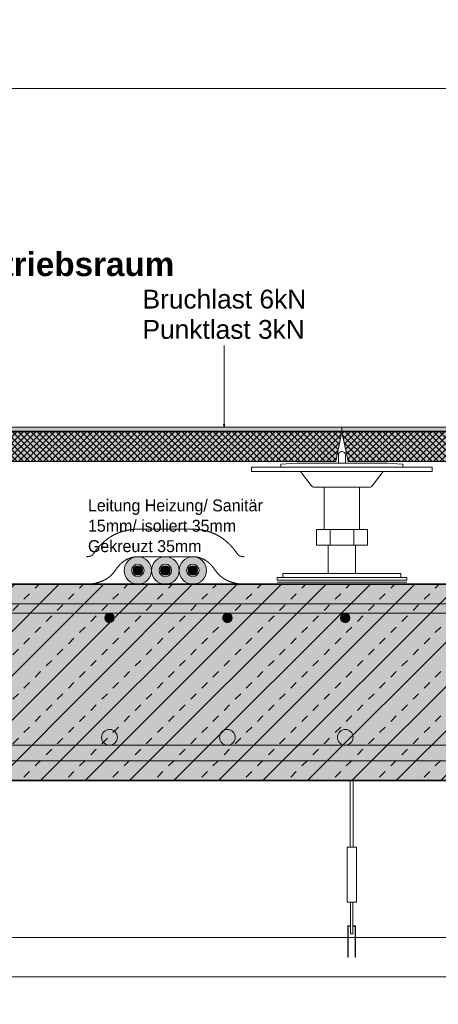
# Model space of a CAD drawing. Header units: metres. Extents: x 0.4 to 30.1, y -10.7 to 8.6.
# Tile 245 of 256: x 16.894 to 17.427, y 3.034 to 4.288. Entities that reach past the tile are written whole.
import ezdxf

# ---------------------------------------------------------------- set-up
doc = ezdxf.new("R2010")
doc.units = ezdxf.units.M
doc.linetypes.add('ISO-03 Gestrichelt mit Abstand', pattern=[0.6095999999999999, 0.24384, -0.36576])
doc.layers.add('_Bodenaufbauten 20230510 (2D)', color=7, linetype='Continuous', lineweight=9)
doc.layers.add('Keine', color=7, linetype='Continuous', lineweight=9)
doc.styles.add('Arial', font='arial.ttf')
doc.styles.add('Arial (bold)', font='arialbd.ttf')
doc.styles.add('Century Gothic', font='GOTHIC.TTF')
pattern_1 = [(45, (0, 0), (0, -0.008000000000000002), []), (-45, (0, 0), (0.008000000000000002, 0), [])]

# ---------------------------------------------------------------- blocks, each defined once
blk = doc.blocks.new('Bodenaufbauten 20230510 (2D)')
at = {"layer": 'Keine', "linetype": 'Continuous', "lineweight": 0, "transparency": 33554687}
for color, points in [(251, [(16.70439861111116, 3.76890777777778), (17.30439861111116, 3.76890777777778), (17.30439861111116, 3.763907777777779), (16.70439861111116, 3.763907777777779)]), (7, [(17.15524934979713, 3.77208277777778), (17.15439861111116, 3.76890777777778), (17.1535478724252, 3.77208277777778)]), (251, [(17.30439861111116, 3.76890777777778), (17.62939861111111, 3.76890777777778), (17.62939861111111, 3.763907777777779), (17.30439861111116, 3.763907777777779)])]:
    blk.add_hatch(color=color, dxfattribs=at).paths.add_polyline_path(points)
at = {"layer": 'Keine', "linetype": 'Continuous', "lineweight": 0, "true_color": 0xcccccc, "transparency": 33554687}
for points in [[(16.70439861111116, 3.763907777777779), (17.30439861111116, 3.763907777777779), (17.30439861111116, 3.762907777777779), (16.70439861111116, 3.762907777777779)], [(17.30439861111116, 3.763907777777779), (17.62939861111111, 3.763907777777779), (17.62939861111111, 3.762907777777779), (17.30439861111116, 3.762907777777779)]]:
    blk.add_hatch(color=254, dxfattribs=at).paths.add_polyline_path(points)
at = {"layer": 'Keine', "linetype": 'Continuous', "lineweight": 0, "true_color": 0xaaaaaa, "transparency": 33554687}
h = blk.add_hatch(color=253, dxfattribs=at)
edge = h.paths.add_edge_path()
edge.add_arc((17.0447320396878, 3.586407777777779), 0.0174999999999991, 0, 360)
h = blk.add_hatch(color=253, dxfattribs=at)
edge = h.paths.add_edge_path()
edge.add_arc((17.0797320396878, 3.586407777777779), 0.0174999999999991, 0, 360)
h = blk.add_hatch(color=253, dxfattribs=at)
edge = h.paths.add_edge_path()
edge.add_arc((17.1147320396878, 3.586407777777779), 0.0174999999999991, 0, 360)
at = {"layer": 'Keine', "linetype": 'Continuous', "lineweight": 0, "true_color": 0xdddddd, "transparency": 33554687}
for points in [[(16.37939861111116, 3.543907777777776), (16.37939861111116, 3.531907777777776), (17.62939861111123, 3.531907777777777), (17.62939861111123, 3.543907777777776)], [(16.37939861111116, 3.363907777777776), (16.37939861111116, 3.343907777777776), (17.62939861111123, 3.343907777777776), (17.62939861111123, 3.363907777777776)]]:
    blk.add_hatch(color=254, dxfattribs=at).paths.add_polyline_path(points)
h = blk.add_hatch(color=254, dxfattribs=at)
edge = h.paths.add_edge_path()
edge.add_arc((17.00866423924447, 3.525907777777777), 0.006, 0, 360)
h = blk.add_hatch(color=254, dxfattribs=at)
edge = h.paths.add_edge_path()
edge.add_arc((17.15866423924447, 3.525907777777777), 0.006, 0, 360)
h = blk.add_hatch(color=254, dxfattribs=at)
edge = h.paths.add_edge_path()
edge.add_arc((17.30866423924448, 3.525907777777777), 0.006, 0, 360)
h = blk.add_hatch(color=254, dxfattribs=at)
edge = h.paths.add_edge_path()
edge.add_arc((17.00866423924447, 3.373907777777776), 0.01, 0, 360)
h = blk.add_hatch(color=254, dxfattribs=at)
edge = h.paths.add_edge_path()
edge.add_arc((17.15866423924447, 3.373907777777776), 0.01, 0, 360)
h = blk.add_hatch(color=254, dxfattribs=at)
edge = h.paths.add_edge_path()
edge.add_arc((17.30866423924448, 3.373907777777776), 0.01, 0, 360)
at = {"layer": 'Keine', "color": 7, "linetype": 'Continuous', "lineweight": 9, "transparency": 33554687}
blk.add_line((17.15439861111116, 3.872964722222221), (17.15439861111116, 3.76890777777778), dxfattribs=at)
at = {"layer": 'Keine', "color": 7, "linetype": 'ISO-03 Gestrichelt mit Abstand', "lineweight": 13, "transparency": 33554687}
blk.add_line((17.22189861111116, 3.571407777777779), (17.38689861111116, 3.571407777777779), dxfattribs=at)
at = {"layer": 'Keine', "color": 255, "flags": 128}
blk.add_lwpolyline([(16, 6.599999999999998), (18, 6.599999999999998), (18, 4.199999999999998), (16, 4.199999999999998)], close=True, dxfattribs=at)
at = {"layer": 'Keine', "color": 7, "linetype": 'Continuous', "lineweight": 13, "transparency": 33554687, "flags": 128}
for points in [[(16.70439861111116, 3.76890777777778), (17.30439861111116, 3.76890777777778), (17.30439861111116, 3.763907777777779), (16.70439861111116, 3.763907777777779)], [(17.30439861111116, 3.76890777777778), (17.62939861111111, 3.76890777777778), (17.62939861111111, 3.763907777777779), (17.30439861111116, 3.763907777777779)]]:
    blk.add_lwpolyline(points, close=True, dxfattribs=at)
at = {"layer": 'Keine', "color": 7, "linetype": 'Continuous', "lineweight": 5, "transparency": 33554687, "flags": 128}
for points in [[(16.70439861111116, 3.763907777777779), (17.30439861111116, 3.763907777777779), (17.30439861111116, 3.762907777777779), (16.70439861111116, 3.762907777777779)], [(17.15524934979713, 3.77208277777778), (17.15439861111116, 3.76890777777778), (17.1535478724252, 3.77208277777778)], [(17.30439861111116, 3.763907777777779), (17.62939861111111, 3.763907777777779), (17.62939861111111, 3.762907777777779), (17.30439861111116, 3.762907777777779)]]:
    blk.add_lwpolyline(points, close=True, dxfattribs=at)
at = {"layer": 'Keine', "color": 9, "linetype": 'Continuous', "lineweight": 13, "transparency": 33554687, "flags": 128}
for points in [[(16.37939861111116, 3.543907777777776), (16.37939861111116, 3.531907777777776), (17.62939861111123, 3.531907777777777), (17.62939861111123, 3.543907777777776)], [(16.37939861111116, 3.363907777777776), (16.37939861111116, 3.343907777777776), (17.62939861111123, 3.343907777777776), (17.62939861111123, 3.363907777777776)]]:
    blk.add_lwpolyline(points, close=True, dxfattribs=at)
at = {"layer": 'Keine', "lineweight": 9, "transparency": 33554687}
for centre in [(17.0447320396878, 3.586407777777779), (17.0797320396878, 3.586407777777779), (17.1147320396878, 3.586407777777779)]:
    blk.add_circle(centre, 0.0174999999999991, dxfattribs=at)
at = {"layer": 'Keine', "color": 9, "linetype": 'Continuous', "lineweight": 13, "transparency": 33554687}
for centre, radius in [((17.00866423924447, 3.525907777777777), 0.006), ((17.15866423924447, 3.525907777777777), 0.006), ((17.30866423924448, 3.525907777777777), 0.006), ((17.00866423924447, 3.373907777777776), 0.01), ((17.15866423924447, 3.373907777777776), 0.01), ((17.30866423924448, 3.373907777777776), 0.01)]:
    blk.add_circle(centre, radius, dxfattribs=at)
at = {"layer": 'Keine', "color": 7, "linetype": 'ISO-03 Gestrichelt mit Abstand', "lineweight": 13, "transparency": 33554687}
blk.add_open_spline([(17.18021996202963, 3.603846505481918), (17.1735914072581, 3.604239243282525), (17.15070290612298, 3.638346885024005), (17.1151444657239, 3.638905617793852), (17.11500700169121, 3.638907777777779), (17.0797320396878, 3.638907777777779), (17.0444570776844, 3.638907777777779), (17.04431961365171, 3.638905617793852), (17.0087611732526, 3.638346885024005), (16.98587267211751, 3.604239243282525), (16.97924411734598, 3.603846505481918)], degree=2, knots=[0, 0, 0, 0.02242369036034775, 0.3404351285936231, 0.3416692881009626, 0.3416692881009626, 0.6583307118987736, 0.6583307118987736, 0.6595648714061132, 0.9775763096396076, 1, 1, 1], dxfattribs=at)
at = {"layer": 'Keine', "color": 7, "transparency": 33554687, "attachment_point": 1}
for s, insert, char_height, line_spacing_factor, style in [('OG 2 - 3.6 - Leitstellenbetriebsraum', (16.37939861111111, 3.991456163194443), 0.03026171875, 0.9901902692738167, 'Arial (bold)'), ('Bruchlast 6kN', (17.05068261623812, 3.943841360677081), 0.02395719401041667, 0.9691223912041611, 'Arial'), ('Punktlast 3kN', (17.05068261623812, 3.905300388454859), 0.02395719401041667, 0.9691223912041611, 'Arial')]:
    blk.add_mtext(s, dxfattribs=dict(at, insert=insert, char_height=char_height, line_spacing_factor=line_spacing_factor, style=style))
at = {"layer": 'Keine', "color": 7, "transparency": 33554687, "insert": (16.9813142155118, 3.609542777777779), "char_height": 0.01518598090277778, "width": 0.2367648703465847, "attachment_point": 7, "line_spacing_factor": 1.024380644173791, "style": 'Century Gothic'}
blk.add_mtext('Leitung Heizung/ Sanitär 15mm/ isoliert 35mm\\P{\\C8;Gekreuzt 35mm}', dxfattribs=at)
at = {"color": 255, "linetype": 'Continuous', "lineweight": 9, "transparency": 33554687}
for points in [[(17.31489861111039, 3.3189077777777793), (17.31889861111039, 3.3189077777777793), (17.31889861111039, 3.233907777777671), (17.31489861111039, 3.233907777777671)], [(17.629398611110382, 3.068907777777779), (16.379398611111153, 3.068907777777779), (16.379398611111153, 3.1189077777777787), (17.629398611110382, 3.1189077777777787)]]:
    blk.add_wipeout(points, dxfattribs=at).dxf.layer = 'Keine'
at = {"layer": 'Keine', "linetype": 'Continuous', "lineweight": 0, "transparency": 33554687}
blk.add_hatch(color=9, dxfattribs=at).paths.add_polyline_path([(16.37939861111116, 3.568907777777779), (17.62939861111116, 3.568907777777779), (17.62939861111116, 3.318907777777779), (16.37939861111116, 3.318907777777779)])
at = {"layer": 'Keine', "linetype": 'Continuous', "lineweight": 13, "transparency": 33554687}
h = blk.add_hatch(dxfattribs=at)
h.set_pattern_fill('Stahlbeton-M1_10', color=250, style=0, pattern_type=2)
h.set_pattern_definition([(44.99999999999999, (0, 0), (0.02828427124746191, -0.02828427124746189), [0.01, -0.01])])
h.paths.add_polyline_path([(16.37939861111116, 3.568907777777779), (17.62939861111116, 3.568907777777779), (17.62939861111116, 3.318907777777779), (16.37939861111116, 3.318907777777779)])
h = blk.add_hatch(dxfattribs=at)
h.set_pattern_fill('Stahlbeton-M1_10-1', color=251, style=0, pattern_type=2)
h.set_pattern_definition([(-135, (0.01242575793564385, -0.0132538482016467), (0.02828427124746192, -0.02828427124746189), [])])
h.paths.add_polyline_path([(16.37939861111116, 3.568907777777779), (17.62939861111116, 3.568907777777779), (17.62939861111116, 3.318907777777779), (16.37939861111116, 3.318907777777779)])
at = {"layer": 'Keine', "linetype": 'Continuous', "lineweight": 0, "true_color": 0x7f7f7f, "transparency": 33554687}
blk.add_hatch(color=8, dxfattribs=at).paths.add_polyline_path([(17.32189861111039, 3.093907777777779), (17.32139861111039, 3.093907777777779), (17.32139861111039, 3.133407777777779), (17.31239861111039, 3.133407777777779), (17.31239861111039, 3.093907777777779), (17.31189861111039, 3.093907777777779), (17.31189861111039, 3.133907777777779), (17.32189861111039, 3.133907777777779)])
at = {"layer": 'Keine', "color": 7, "linetype": 'Continuous', "lineweight": 35, "transparency": 33554687, "flags": 128}
blk.add_lwpolyline([(16.37939861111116, 3.568907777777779), (17.62939861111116, 3.568907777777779), (17.62939861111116, 3.318907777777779), (16.37939861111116, 3.318907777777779)], close=True, dxfattribs=at)
at = {"layer": 'Keine', "color": 7, "linetype": 'Continuous', "lineweight": 9, "transparency": 33554687, "flags": 128}
for points in [[(17.31489861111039, 3.318907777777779), (17.31889861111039, 3.318907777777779), (17.31889861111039, 3.233907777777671), (17.31489861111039, 3.233907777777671)], [(17.62939861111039, 3.068907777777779), (16.37939861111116, 3.068907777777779), (16.37939861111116, 3.118907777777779), (17.62939861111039, 3.118907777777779)]]:
    blk.add_lwpolyline(points, close=True, dxfattribs=at)
at = {"layer": 'Keine', "color": 7, "linetype": 'Continuous', "lineweight": 13, "transparency": 33554687, "flags": 128}
blk.add_lwpolyline([(17.32189861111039, 3.093907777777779), (17.32139861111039, 3.093907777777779), (17.32139861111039, 3.133407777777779), (17.31239861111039, 3.133407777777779), (17.31239861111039, 3.093907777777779), (17.31189861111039, 3.093907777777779), (17.31189861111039, 3.133907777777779), (17.32189861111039, 3.133907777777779)], close=True, dxfattribs=at)
at = {"color": 255, "linetype": 'Continuous', "lineweight": 9, "transparency": 33554687}
blk.add_wipeout([(17.31089861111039, 3.2339077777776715), (17.32289861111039, 3.2339077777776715), (17.32289861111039, 3.1639077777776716), (17.31089861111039, 3.1639077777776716)], dxfattribs=at).dxf.layer = 'Keine'
at = {"layer": 'Keine', "color": 7, "linetype": 'Continuous', "lineweight": 9, "transparency": 33554687, "flags": 128}
blk.add_lwpolyline([(17.31089861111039, 3.233907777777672), (17.32289861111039, 3.233907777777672), (17.32289861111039, 3.163907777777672), (17.31089861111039, 3.163907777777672)], close=True, dxfattribs=at)
at = {"color": 255, "linetype": 'Continuous', "lineweight": 9, "transparency": 33554687}
blk.add_wipeout([(17.315398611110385, 3.163907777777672), (17.31839861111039, 3.163907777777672), (17.31839861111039, 3.123907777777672), (17.315398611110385, 3.123907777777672)], dxfattribs=at).dxf.layer = 'Keine'
at = {"layer": 'Keine', "color": 255, "flags": 128}
blk.add_lwpolyline([(16, 4.199999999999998), (18, 4.199999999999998), (18, 1.799999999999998), (16, 1.799999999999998)], close=True, dxfattribs=at)
at = {"layer": 'Keine', "color": 7, "linetype": 'Continuous', "lineweight": 9, "transparency": 33554687, "flags": 128}
blk.add_lwpolyline([(17.31539861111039, 3.163907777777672), (17.31839861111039, 3.163907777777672), (17.31839861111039, 3.123907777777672), (17.31539861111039, 3.123907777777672)], close=True, dxfattribs=at)
at = {"color": 255, "linetype": 'Continuous', "lineweight": 5, "transparency": 33554687}
blk.add_wipeout([(17.18939861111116, 3.7179077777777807), (17.41939861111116, 3.7179077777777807), (17.41939861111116, 3.712407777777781), (17.18939861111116, 3.712407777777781)], dxfattribs=at).dxf.layer = 'Keine'
at = {"color": 255, "lineweight": 9, "transparency": 33554687}
for points in [[(17.050388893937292, 3.580750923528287), (17.044732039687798, 3.578407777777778), (17.039075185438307, 3.580750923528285), (17.0367320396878, 3.586407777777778), (17.039075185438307, 3.592064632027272), (17.044732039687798, 3.5944077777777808), (17.050388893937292, 3.5920646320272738), (17.052732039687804, 3.5864077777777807)], [(17.085388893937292, 3.580750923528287), (17.079732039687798, 3.578407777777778), (17.074075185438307, 3.580750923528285), (17.071732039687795, 3.586407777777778), (17.074075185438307, 3.592064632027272), (17.079732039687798, 3.5944077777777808), (17.085388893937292, 3.5920646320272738), (17.087732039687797, 3.5864077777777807)], [(17.120388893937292, 3.580750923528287), (17.114732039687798, 3.578407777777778), (17.109075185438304, 3.580750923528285), (17.1067320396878, 3.586407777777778), (17.109075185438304, 3.592064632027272), (17.114732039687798, 3.5944077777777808), (17.120388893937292, 3.5920646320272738), (17.122732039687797, 3.5864077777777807)]]:
    blk.add_wipeout(points, dxfattribs=at).dxf.layer = 'Keine'
at = {"layer": 'Keine', "linetype": 'Continuous', "lineweight": 0, "true_color": 0xeeeeee, "transparency": 33554687}
h = blk.add_hatch(color=7, dxfattribs=at)
edge = h.paths.add_edge_path()
edge.add_arc((17.0447320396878, 3.586407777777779), 0.006000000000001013, 0, 360)
h = blk.add_hatch(color=7, dxfattribs=at)
edge = h.paths.add_edge_path()
edge.add_arc((17.0797320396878, 3.586407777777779), 0.006000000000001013, 0, 360)
h = blk.add_hatch(color=7, dxfattribs=at)
edge = h.paths.add_edge_path()
edge.add_arc((17.1147320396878, 3.586407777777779), 0.006000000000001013, 0, 360)
at = {"layer": 'Keine', "color": 8, "linetype": 'Continuous', "lineweight": 5, "transparency": 33554687, "flags": 128}
blk.add_lwpolyline([(17.18939861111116, 3.71790777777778), (17.41939861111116, 3.71790777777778), (17.41939861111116, 3.71240777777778), (17.18939861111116, 3.71240777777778)], close=True, dxfattribs=at)
at = {"layer": 'Keine', "lineweight": 9, "transparency": 33554687}
for centre, radius in [((17.0447320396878, 3.586407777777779), 0.00800000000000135), ((17.0447320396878, 3.586407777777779), 0.006000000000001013), ((17.0797320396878, 3.586407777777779), 0.00800000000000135), ((17.0797320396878, 3.586407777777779), 0.006000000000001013), ((17.1147320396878, 3.586407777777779), 0.00800000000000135), ((17.1147320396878, 3.586407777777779), 0.006000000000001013)]:
    blk.add_circle(centre, radius, dxfattribs=at)
at = {"layer": 'Keine', "color": 7, "linetype": 'ISO-03 Gestrichelt mit Abstand', "lineweight": 13, "transparency": 33554687}
blk.add_open_spline([(17.17814986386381, 3.568907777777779), (17.15419847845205, 3.57032688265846), (17.13184389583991, 3.603638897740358), (17.1147320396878, 3.603907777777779), (17.0797320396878, 3.603907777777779), (17.0447320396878, 3.603907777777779), (17.02762018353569, 3.603638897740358), (17.00526560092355, 3.57032688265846), (16.9813142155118, 3.568907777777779)], degree=2, knots=[0, 0, 0, 0.1654228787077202, 0.3308457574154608, 0.3308457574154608, 0.6691542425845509, 0.6691542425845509, 0.8345771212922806, 1, 1, 1], dxfattribs=at)
at = {"color": 255, "linetype": 'Continuous', "lineweight": 5, "transparency": 33554687}
blk.add_wipeout([(17.25189861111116, 3.71240777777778), (17.356898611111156, 3.71240777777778), (17.343398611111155, 3.694407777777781), (17.343024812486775, 3.693965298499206), (17.342602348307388, 3.6935690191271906), (17.34213688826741, 3.6932242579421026), (17.341634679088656, 3.6929356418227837), (17.34110246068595, 3.692707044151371), (17.340547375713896, 3.6925415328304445), (17.339976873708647, 3.692441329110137), (17.339398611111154, 3.69240777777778), (17.26939861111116, 3.69240777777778), (17.268820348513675, 3.692441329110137), (17.26824984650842, 3.6925415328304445), (17.26769476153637, 3.692707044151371), (17.267162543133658, 3.6929356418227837), (17.266660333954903, 3.6932242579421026), (17.26619487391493, 3.6935690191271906), (17.265772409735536, 3.693965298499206), (17.26539861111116, 3.694407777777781)], dxfattribs=at).dxf.layer = 'Keine'
at = {"layer": 'Keine', "color": 7, "linetype": 'Continuous', "lineweight": 5, "transparency": 33554687, "flags": 128}
blk.add_lwpolyline([(17.25189861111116, 3.71240777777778), (17.35689861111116, 3.71240777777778), (17.34339861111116, 3.69440777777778, -0.2360679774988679), (17.33939861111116, 3.69240777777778), (17.26939861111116, 3.69240777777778, -0.2360679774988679), (17.26539861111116, 3.69440777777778)], format="xyb", close=True, dxfattribs=at)
at = {"color": 255, "linetype": 'Continuous', "lineweight": 5, "transparency": 33554687}
for points in [[(17.22689861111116, 3.71790777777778), (17.22689861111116, 3.7219077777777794), (17.246898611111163, 3.7229077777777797), (17.36189861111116, 3.7229077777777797), (17.38189861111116, 3.7219077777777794), (17.38189861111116, 3.71790777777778)], [(17.28189861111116, 3.69240777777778), (17.32689861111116, 3.69240777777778), (17.32689861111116, 3.63840777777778), (17.28189861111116, 3.63840777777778)]]:
    blk.add_wipeout(points, dxfattribs=at).dxf.layer = 'Keine'
at = {"layer": 'Keine', "color": 7, "linetype": 'Continuous', "lineweight": 5, "transparency": 33554687, "flags": 128}
for points in [[(17.22689861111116, 3.71790777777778), (17.22689861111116, 3.72190777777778), (17.24689861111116, 3.72290777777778), (17.36189861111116, 3.72290777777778), (17.38189861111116, 3.72190777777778), (17.38189861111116, 3.71790777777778)], [(17.28189861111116, 3.69240777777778), (17.32689861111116, 3.69240777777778), (17.32689861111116, 3.638407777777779), (17.28189861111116, 3.638407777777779)]]:
    blk.add_lwpolyline(points, close=True, dxfattribs=at)
at = {"color": 255, "linetype": 'Continuous', "lineweight": 5, "transparency": 33554687}
for points in [[(17.308898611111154, 3.73340777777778), (17.308898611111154, 3.72290777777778), (17.299898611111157, 3.72290777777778), (17.299898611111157, 3.73340777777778), (17.29998507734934, 3.734285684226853), (17.300241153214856, 3.7351298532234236), (17.300656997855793, 3.735907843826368), (17.301216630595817, 3.7365897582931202), (17.301898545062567, 3.7371493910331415), (17.302676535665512, 3.7375652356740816), (17.30352070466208, 3.737821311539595), (17.30527651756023, 3.737821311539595), (17.3061206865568, 3.7375652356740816), (17.306898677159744, 3.7371493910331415), (17.307580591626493, 3.7365897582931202), (17.308140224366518, 3.735907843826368), (17.308556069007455, 3.7351298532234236), (17.30881214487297, 3.734285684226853)], [(17.271898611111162, 3.638407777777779), (17.33689861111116, 3.638407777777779), (17.33689861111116, 3.6184077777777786), (17.271898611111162, 3.6184077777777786)]]:
    blk.add_wipeout(points, dxfattribs=at).dxf.layer = 'Keine'
at = {"layer": 'Keine', "linetype": 'Continuous', "lineweight": 0, "true_color": 0xeeeeee, "transparency": 33554687}
for points in [[(16.71215699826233, 3.724907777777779), (16.70439861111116, 3.762907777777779), (17.30439861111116, 3.762907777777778), (17.29664022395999, 3.724907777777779)], [(17.62939861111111, 3.72490777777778), (17.31215699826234, 3.724907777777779), (17.30439861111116, 3.762907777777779), (17.62939861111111, 3.762907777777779)]]:
    blk.add_hatch(color=7, dxfattribs=at).paths.add_polyline_path(points)
at = {"layer": 'Keine', "linetype": 'Continuous', "lineweight": 5, "transparency": 33554687}
h = blk.add_hatch(dxfattribs=at)
h.set_pattern_fill('Dämmung FBHdvDfv', style=0, pattern_type=2)
h.set_pattern_definition(pattern_1)
h.paths.add_polyline_path([(16.71215699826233, 3.724907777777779), (16.70439861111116, 3.762907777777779), (17.30439861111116, 3.762907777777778), (17.29664022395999, 3.724907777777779)])
h = blk.add_hatch(dxfattribs=at)
h.set_pattern_fill('Dämmung FBHdvDfv', style=0, pattern_type=2)
h.set_pattern_definition(pattern_1)
h.paths.add_polyline_path([(17.62939861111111, 3.72490777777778), (17.31215699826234, 3.724907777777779), (17.30439861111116, 3.762907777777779), (17.62939861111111, 3.762907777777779)])
at = {"layer": 'Keine', "color": 7, "linetype": 'Continuous', "lineweight": 5, "transparency": 33554687, "flags": 128}
for points in [[(16.71215699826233, 3.724907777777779), (16.70439861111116, 3.762907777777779), (17.30439861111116, 3.762907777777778), (17.29664022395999, 3.724907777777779)], [(17.62939861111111, 3.72490777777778), (17.31215699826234, 3.724907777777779), (17.30439861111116, 3.762907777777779), (17.62939861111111, 3.762907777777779)], [(17.27189861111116, 3.638407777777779), (17.33689861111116, 3.638407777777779), (17.33689861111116, 3.618407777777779), (17.27189861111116, 3.618407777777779)]]:
    blk.add_lwpolyline(points, close=True, dxfattribs=at)
blk.add_lwpolyline([(17.30889861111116, 3.73340777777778), (17.30889861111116, 3.72290777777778), (17.29989861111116, 3.72290777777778), (17.29989861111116, 3.73340777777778, -0.9999999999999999), (17.30889861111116, 3.73340777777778)], format="xyb", close=True, dxfattribs=at)
at = {"color": 255, "linetype": 'Continuous', "lineweight": 5, "transparency": 33554687}
for points in [[(17.271898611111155, 3.638407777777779), (17.289398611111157, 3.638407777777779), (17.289398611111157, 3.618407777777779), (17.271898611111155, 3.618407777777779)], [(17.31939861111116, 3.638407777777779), (17.336898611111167, 3.638407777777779), (17.336898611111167, 3.618407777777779), (17.31939861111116, 3.618407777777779)]]:
    blk.add_wipeout(points, dxfattribs=at).dxf.layer = 'Keine'
at = {"layer": 'Keine', "color": 7, "linetype": 'Continuous', "lineweight": 5, "transparency": 33554687, "flags": 128}
for points in [[(17.27189861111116, 3.638407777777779), (17.28939861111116, 3.638407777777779), (17.28939861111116, 3.618407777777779), (17.27189861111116, 3.618407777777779)], [(17.31939861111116, 3.638407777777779), (17.33689861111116, 3.638407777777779), (17.33689861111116, 3.618407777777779), (17.31939861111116, 3.618407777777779)]]:
    blk.add_lwpolyline(points, close=True, dxfattribs=at)
at = {"color": 255, "linetype": 'Continuous', "lineweight": 5, "transparency": 33554687}
blk.add_wipeout([(17.286898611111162, 3.6184077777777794), (17.321898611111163, 3.6184077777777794), (17.321898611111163, 3.582407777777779), (17.286898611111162, 3.582407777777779)], dxfattribs=at).dxf.layer = 'Keine'
at = {"layer": 'Keine', "color": 7, "linetype": 'Continuous', "lineweight": 5, "transparency": 33554687, "flags": 128}
blk.add_lwpolyline([(17.28689861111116, 3.618407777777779), (17.32189861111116, 3.618407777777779), (17.32189861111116, 3.582407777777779), (17.28689861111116, 3.582407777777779)], close=True, dxfattribs=at)
at = {"color": 255, "linetype": 'Continuous', "lineweight": 5, "transparency": 33554687}
blk.add_wipeout([(17.22939861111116, 3.5824077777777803), (17.379398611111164, 3.5824077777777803), (17.379398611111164, 3.5774077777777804), (17.22939861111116, 3.5774077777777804)], dxfattribs=at).dxf.layer = 'Keine'
at = {"layer": 'Keine', "color": 7, "linetype": 'Continuous', "lineweight": 5, "transparency": 33554687, "flags": 128}
blk.add_lwpolyline([(17.22939861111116, 3.582407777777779), (17.37939861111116, 3.582407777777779), (17.37939861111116, 3.57740777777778), (17.22939861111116, 3.57740777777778)], close=True, dxfattribs=at)
at = {"color": 255, "linetype": 'Continuous', "lineweight": 5, "transparency": 33554687}
blk.add_wipeout([(17.22189861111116, 3.5774077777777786), (17.386898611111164, 3.5774077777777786), (17.386898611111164, 3.573907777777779), (17.22189861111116, 3.573907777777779)], dxfattribs=at).dxf.layer = 'Keine'
at = {"layer": 'Keine', "color": 7, "linetype": 'Continuous', "lineweight": 5, "transparency": 33554687, "flags": 128}
blk.add_lwpolyline([(17.22189861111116, 3.57740777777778), (17.38689861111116, 3.57740777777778), (17.38689861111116, 3.573907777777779), (17.22189861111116, 3.573907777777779)], close=True, dxfattribs=at)

msp = doc.modelspace()

# ---------------------------------------------------------------- block references
at = {"layer": '_Bodenaufbauten 20230510 (2D)'}
msp.add_blockref('Bodenaufbauten 20230510 (2D)', (0, 0), dxfattribs=at)

doc.saveas('drawing.dxf')
